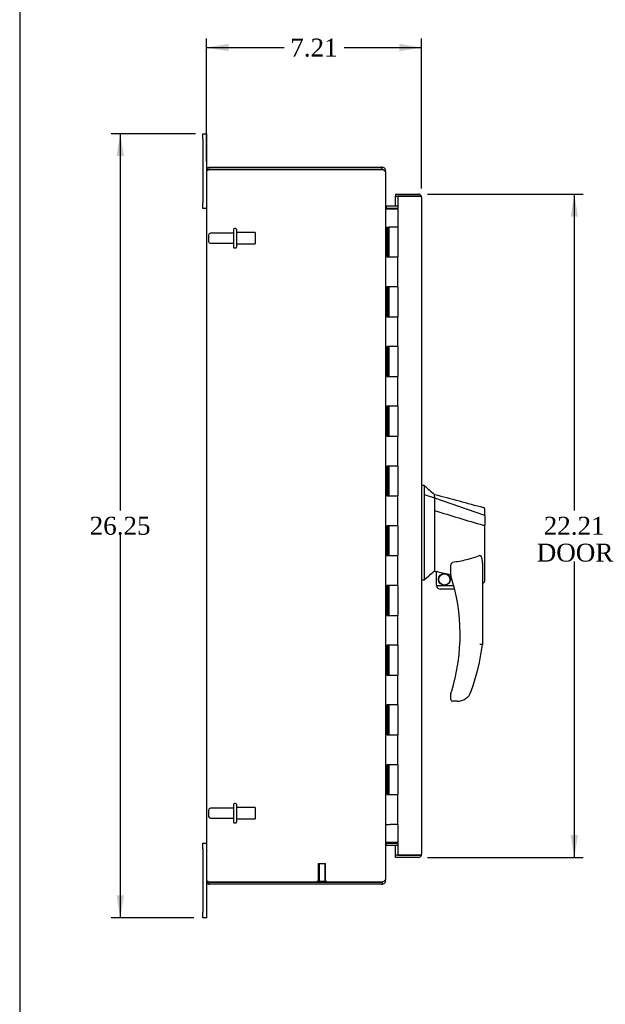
# Model space of a CAD drawing. Header units: inches. Extents: x 1 to 150, y -1 to 99.
# Tile 2 of 10: x 1 to 20, y 37 to 70. Entities that reach past the tile are written whole.
import ezdxf
from ezdxf.enums import TextEntityAlignment as Align
from ezdxf.lldxf.tags import DXFTag

# ---------------------------------------------------------------- set-up
doc = ezdxf.new("R2010")
doc.units = ezdxf.units.IN
doc.header["$MEASUREMENT"] = 0
for name, color, linetype in [('COM48564', 7, 'Continuous'), ('COM70653-2', 7, 'Continuous'), ('Default', 7, 'Continuous'), ('FET07720', 7, 'Continuous'), ('HAN86294', 7, 'Continuous'), ('HNG10620-20B', 7, 'Continuous'), ('HNG10620-20C', 7, 'Continuous'), ('STD26089', 7, 'Continuous'), ('STD26258', 7, 'Continuous')]:
    doc.layers.add(name, color=color, linetype=linetype)
doc.styles.add('SEACAD_Times_New_Roman', font='times.ttf')
tags = doc.linetypes.add('HIDDEN2', pattern=[0.1875, 0.125, -0.0625]).pattern_tags.tags
tags[6:7] = [DXFTag(74, 4), DXFTag(75, 0), DXFTag(340, '0'), DXFTag(46, 0.0), DXFTag(50, 0.0), DXFTag(44, 0.0), DXFTag(45, 0.0)]
tags[4:5] = [DXFTag(74, 4), DXFTag(75, 0), DXFTag(340, '0'), DXFTag(46, 0.0), DXFTag(50, 0.0), DXFTag(44, 0.0), DXFTag(45, 0.0)]
doc.dimstyles.new('HAMMOND_(STH_-_120x80)', dxfattribs={"dimtxt": 0.6, "dimasz": 0.75, "dimexe": 0.3, "dimexo": 0.3, "dimgap": 0.15, "dimtad": 0, "dimtih": 1, "dimtoh": 1, "dimzin": 0, "dimdsep": 46, "dimtxsty": 'SEACAD_Times_New_Roman', "dimblk1": '_SE_FILLED', "dimblk2": '_SE_FILLED', "dimsah": 1, "dimcen": 0.3, "dimadec": 0, "dimazin": 0, "dimtfac": 0.8, "dimtofl": 0, "dimtmove": 0, "dimatfit": 3, "dimfxl": 1, "dimtolj": 1, "dimtzin": 0, "dimarcsym": 0})

# ---------------------------------------------------------------- blocks, each defined once
blk = doc.blocks.new('SE5')
at = {"layer": 'COM48564', "color": 7, "linetype": 'Continuous'}
for p, q in [((6.898, 65.153), (6.898, 41.369)), ((6.974, 65.256), (6.995, 65.189)), ((7.006, 65.189), (6.974, 65.189)), ((6.995, 65.189), (7.006, 65.189)), ((7.006, 65.261), (12.756, 65.261)), ((12.756, 65.189), (7.006, 65.189)), ((7.006, 65.189), (12.756, 65.189)), ((12.79, 65.261), (12.756, 65.261)), ((12.756, 65.189), (12.79, 65.189)), ((12.79, 65.189), (12.79, 65.261)), ((12.898, 65.153), (12.864, 65.153)), ((12.898, 65.106), (12.898, 65.153)), ((12.898, 65.106), (12.898, 41.416)), ((12.926, 63.959), (12.913, 63.894)), ((13.313, 63.958), (12.934, 63.958)), ((12.926, 63.868), (12.934, 63.868)), ((13.313, 63.886), (12.934, 63.886)), ((12.934, 63.868), (13.313, 63.868)), ((12.926, 42.563), (12.913, 42.628)), ((12.934, 42.654), (12.926, 42.654)), ((13.313, 42.654), (12.934, 42.654)), ((12.934, 42.636), (13.313, 42.636)), ((12.934, 42.564), (13.313, 42.564)), ((7.006, 41.333), (6.974, 41.333)), ((6.974, 41.266), (6.995, 41.333)), ((6.995, 41.333), (7.006, 41.333)), ((7.006, 41.333), (12.756, 41.333)), ((12.756, 41.333), (7.006, 41.333)), ((12.756, 41.261), (7.006, 41.261)), ((12.79, 41.333), (12.756, 41.333)), ((12.756, 41.261), (12.79, 41.261)), ((12.79, 41.333), (12.79, 41.261)), ((12.898, 41.369), (12.864, 41.369)), ((12.898, 41.369), (12.898, 41.416))]:
    blk.add_line(p, q, dxfattribs=at)
for centre, radius, start, end in [((7.006, 65.153), 0.108, 161.8902, 180), ((7.006, 65.153), 0.108, 107.0899, 161.8902), ((6.781, 64.393), 0.803, 77.2531, 81.2319), ((6.781, 64.395), 0.801, 77.2061, 81.2049), ((7.006, 65.153), 0.108, 90, 107.0899), ((12.756, 65.089), 0.1, 70.4753, 90), ((12.79, 65.153), 0.108, 53.1204, 90), ((12.79, 65.153), 0.036, 53.1204, 90), ((12.763, 65.007), 0.178, 58.8685, 81.2119), ((12.79, 65.153), 0.108, 0, 53.1205), ((12.934, 63.994), 0.036, 180.0001, 258.1318), ((12.934, 63.994), 0.036, 258.1319, 270), ((13.048, 63.957), 0.151, 183.7336, 216.0647), ((12.934, 63.994), 0.108, 258.1319, 270), ((13.048, 42.565), 0.151, 143.9353, 176.2664), ((12.934, 42.528), 0.036, 101.8682, 179.9999), ((12.934, 42.528), 0.108, 90, 101.8681), ((12.934, 42.528), 0.036, 90, 101.8681), ((7.006, 41.369), 0.108, 180, 198.1098), ((6.781, 42.127), 0.801, 278.7951, 282.773), ((6.781, 42.129), 0.803, 278.7681, 282.7469), ((7.006, 41.369), 0.108, 198.1098, 252.9101), ((7.006, 41.369), 0.108, 252.9101, 270), ((12.756, 41.433), 0.1, 270, 289.5247), ((12.763, 41.515), 0.178, 278.7881, 301.1315), ((12.79, 41.369), 0.036, 270, 306.8795), ((12.79, 41.369), 0.108, 270, 306.8795), ((12.79, 41.369), 0.108, 306.8796, 360)]:
    blk.add_arc(centre, radius, start, end, dxfattribs=at)
for centre, start_param, end_param in [((7.006, 65.153), 2.825516, 3.141593), ((7.006, 41.369), 3.141593, 3.457669)]:
    blk.add_ellipse(centre, major_axis=(0.108, 0), ratio=0.996907, start_param=start_param, end_param=end_param, dxfattribs=at)
for points, knots in [([(6.903, 65.187), (6.904, 65.183), (6.906, 65.18), (6.909, 65.176), (6.911, 65.174), (6.916, 65.171), (6.918, 65.17), (6.924, 65.169), (6.927, 65.169), (6.937, 65.169), (6.945, 65.17), (6.957, 65.175), (6.961, 65.177), (6.968, 65.182), (6.972, 65.185), (6.974, 65.189)], [0, 0, 0, 0, 0.125, 0.125, 0.25, 0.25, 0.375, 0.375, 0.5, 0.5, 0.75, 0.75, 0.875, 0.875, 1, 1, 1, 1]), ([(12.855, 65.16), (12.868, 65.151), (12.879, 65.142), (12.894, 65.124), (12.898, 65.115), (12.898, 65.106)], [0, 0, 0, 0, 0.5, 0.5, 1, 1, 1, 1]), ([(6.974, 41.333), (6.972, 41.337), (6.968, 41.34), (6.961, 41.345), (6.957, 41.347), (6.949, 41.35), (6.945, 41.352), (6.938, 41.353), (6.934, 41.354), (6.924, 41.354), (6.918, 41.353), (6.911, 41.348), (6.909, 41.347), (6.906, 41.342), (6.904, 41.339), (6.903, 41.336)], [0, 0, 0, 0, 0.125, 0.125, 0.25, 0.25, 0.375, 0.375, 0.5, 0.5, 0.75, 0.75, 0.875, 0.875, 1, 1, 1, 1]), ([(12.898, 41.416), (12.898, 41.407), (12.894, 41.398), (12.879, 41.38), (12.868, 41.372), (12.855, 41.363)], [0, 0, 0, 0, 0.5, 0.5, 1, 1, 1, 1])]:
    blk.add_open_spline(points, degree=3, knots=knots, dxfattribs=at)
at = {"layer": 'COM70653-2', "color": 7, "linetype": 'Continuous'}
for p, q in [((13.233, 64.364), (13.233, 64.292)), ((13.233, 64.364), (14, 64.364)), ((13.233, 64.292), (14, 64.292)), ((13.233, 63.958), (13.233, 64.292)), ((13.233, 64.292), (13.313, 64.292)), ((14, 64.292), (13.313, 64.292)), ((13.313, 64.292), (13.313, 63.261)), ((14.102, 64.292), (14, 64.292)), ((14, 64.292), (14.102, 64.292)), ((14.108, 64.256), (14.108, 42.267)), ((13.233, 63.868), (13.233, 63.886)), ((13.313, 43.261), (13.313, 42.231)), ((13.233, 42.636), (13.233, 42.654)), ((13.233, 42.231), (13.233, 42.564)), ((13.233, 42.159), (13.233, 42.231)), ((14, 42.231), (13.233, 42.231)), ((13.313, 42.231), (13.233, 42.231)), ((13.313, 42.231), (14, 42.231)), ((14, 42.231), (14.102, 42.231)), ((14.102, 42.231), (14, 42.231)), ((14, 42.159), (13.233, 42.159))]:
    blk.add_line(p, q, dxfattribs=at)
for centre, start, end in [((14, 64.256), 19.4712, 90), ((14, 64.256), 0, 19.4712), ((14, 42.267), 270, 340.5288), ((14, 42.267), 340.5288, 0)]:
    blk.add_arc(centre, 0.108, start, end, dxfattribs=at)
for centre, start_param, end_param in [((14, 64.256), 3.141593, 3.48143), ((14, 42.267), 2.801756, 3.141593)]:
    blk.add_ellipse(centre, major_axis=(-0.108, 0), ratio=0.997813, start_param=start_param, end_param=end_param, dxfattribs=at)
at = {"layer": 'FET07720', "color": 7, "linetype": 'Continuous'}
for p, q in [((6.773, 66.199), (6.773, 66.386)), ((6.773, 66.386), (6.898, 66.386)), ((6.898, 66.386), (6.898, 66.199)), ((6.773, 66.199), (6.773, 64.074)), ((6.898, 66.199), (6.898, 65.153)), ((6.773, 63.886), (6.773, 64.074)), ((6.898, 63.886), (6.773, 63.886)), ((6.773, 42.449), (6.773, 42.636)), ((6.773, 42.636), (6.898, 42.636)), ((6.773, 42.449), (6.773, 40.324)), ((6.898, 41.369), (6.898, 40.324)), ((6.773, 40.136), (6.773, 40.324)), ((6.898, 40.324), (6.898, 40.136)), ((6.898, 40.136), (6.773, 40.136))]:
    blk.add_line(p, q, dxfattribs=at)
at = {"layer": 'HAN86294', "color": 7, "linetype": 'Continuous'}
for p, q in [((14.188, 54.611), (14.108, 54.611)), ((14.188, 54.611), (14.188, 54.45)), ((14.188, 54.45), (14.188, 54.363)), ((14.188, 54.363), (14.188, 54.304)), ((14.188, 54.304), (14.543, 54.199)), ((14.188, 54.304), (14.188, 51.873)), ((14.543, 54.239), (14.543, 54.311)), ((14.543, 54.239), (14.543, 54.213)), ((14.543, 54.213), (14.543, 54.199)), ((14.543, 54.199), (14.543, 53.768)), ((14.543, 54.199), (16.181, 53.627)), ((14.543, 53.768), (14.543, 52.27)), ((16.223, 53.593), (16.223, 53.815)), ((16.223, 53.593), (16.223, 53.28)), ((16.168, 53.278), (16.169, 53.278)), ((16.223, 51.412), (16.223, 53.28)), ((14.543, 52.27), (14.543, 52)), ((14.188, 51.873), (14.188, 51.588)), ((14.543, 52), (14.543, 51.788)), ((14.543, 51.788), (14.543, 51.761)), ((14.543, 51.761), (14.543, 51.743)), ((15.083, 51.605), (15.083, 51.879)), ((16.143, 51.95), (16.143, 49.278)), ((14.188, 51.441), (14.108, 51.441)), ((14.188, 51.588), (14.188, 51.441)), ((14.543, 51.743), (14.543, 51.741)), ((14.543, 51.741), (14.608, 51.725)), ((14.608, 51.261), (14.608, 51.727)), ((14.608, 51.261), (15.181, 51.261)), ((15.213, 51.136), (14.733, 51.136)), ((16.143, 51.355), (16.149, 51.353)), ((15.083, 47.446), (15.083, 47.624)), ((15.581, 47.474), (15.58, 47.476)), ((15.298, 47.386), (15.143, 47.386))]:
    blk.add_line(p, q, dxfattribs=at)
for radius in [0.202, 0.188]:
    blk.add_circle((14.869, 51.465), radius, dxfattribs=at)
for centre, radius, start, end in [((30.572, 73.639), 25.11, 229.2701, 230.3306), ((319.766, 1190.404), 1176.379, 254.961985, 255.044475), ((16.163, 53.815), 0.06, 0, 74.5788), ((45.828, 14.361), 48.745, 129.927, 130.4733), ((15.143, 51.605), 0.06, 180, 197.895), ((8.979, 49.615), 6.417, 342.9898, 17.895), ((14.733, 51.261), 0.125, 180, 193.8865), ((14.733, 51.261), 0.125, 193.8865, 229.4642), ((14.733, 51.261), 0.125, 229.4642, 270), ((8.803, 50.214), 7.4, 340.2854, 352.739), ((15.143, 47.624), 0.06, 162.105, 180), ((15.298, 47.886), 0.5, 270, 304.5623), ((15.298, 47.886), 0.5, 304.5623, 340.2854), ((15.143, 47.446), 0.06, 180, 270)]:
    blk.add_arc(centre, radius, start, end, dxfattribs=at)
blk.add_ellipse((16.163, 51.412), major_axis=(-0.06, 0), ratio=0.999979, start_param=1.333204, end_param=3.141717, dxfattribs=at)
for points in [[(14.543, 53.768), (15.084, 53.604), (15.626, 53.441), (16.168, 53.278)], [(14.638, 51.724), (14.786, 51.692), (14.935, 51.659), (15.083, 51.626)]]:
    blk.add_open_spline(points, degree=3, dxfattribs=at)
for points, knots in [([(16.181, 53.627), (16.193, 53.625), (16.204, 53.62), (16.219, 53.608), (16.223, 53.601), (16.223, 53.593)], [0, 0, 0, 0, 0.5, 0.5, 1, 1, 1, 1]), ([(16.169, 53.277), (16.177, 53.278), (16.184, 53.278), (16.197, 53.278), (16.203, 53.278), (16.21, 53.279), (16.212, 53.279), (16.216, 53.279), (16.218, 53.279), (16.22, 53.279), (16.221, 53.279), (16.223, 53.28), (16.223, 53.28), (16.223, 53.28)], [0, 0, 0, 0, 0.25, 0.25, 0.5, 0.5, 0.625, 0.625, 0.75, 0.75, 0.875, 0.875, 1, 1, 1, 1]), ([(16.053, 52.262), (15.98, 52.233), (15.906, 52.207), (15.757, 52.159), (15.681, 52.137), (15.453, 52.08), (15.298, 52.052), (15.143, 52.03)], [0, 0, 0, 0, 0.25, 0.25, 0.5, 0.5, 1, 1, 1, 1]), ([(16.053, 52.262), (16.055, 52.263), (16.056, 52.263), (16.06, 52.264), (16.062, 52.264), (16.068, 52.263), (16.071, 52.262), (16.078, 52.258), (16.08, 52.255), (16.085, 52.25), (16.088, 52.247), (16.094, 52.238), (16.097, 52.232), (16.103, 52.218), (16.106, 52.212), (16.113, 52.191), (16.117, 52.177), (16.124, 52.149), (16.127, 52.135), (16.134, 52.093), (16.137, 52.064), (16.142, 52.008), (16.143, 51.979), (16.143, 51.95)], [0, 0, 0, 0, 0.015625, 0.015625, 0.03125, 0.03125, 0.0625, 0.0625, 0.09375, 0.09375, 0.125, 0.125, 0.1875, 0.1875, 0.25, 0.25, 0.375, 0.375, 0.5, 0.5, 0.75, 0.75, 1, 1, 1, 1]), ([(15.083, 51.879), (15.083, 51.886), (15.083, 51.892), (15.084, 51.906), (15.085, 51.913), (15.088, 51.934), (15.091, 51.948), (15.098, 51.975), (15.103, 51.989), (15.114, 52.008), (15.118, 52.014), (15.126, 52.022), (15.129, 52.024), (15.135, 52.028), (15.139, 52.03), (15.143, 52.03)], [0, 0, 0, 0, 0.125, 0.125, 0.25, 0.25, 0.5, 0.5, 0.75, 0.75, 0.875, 0.875, 0.9375, 0.9375, 1, 1, 1, 1]), ([(14.608, 51.727), (14.608, 51.728), (14.609, 51.728), (14.612, 51.728), (14.614, 51.728), (14.622, 51.727), (14.63, 51.726), (14.638, 51.724)], [0, 0, 0, 0, 0.25, 0.25, 0.5, 0.5, 1, 1, 1, 1]), ([(16.143, 49.278), (16.143, 49.278), (16.142, 49.278), (16.14, 49.279), (16.138, 49.279), (16.134, 49.279), (16.131, 49.279), (16.124, 49.28), (16.121, 49.28), (16.108, 49.281), (16.098, 49.281), (16.082, 49.282), (16.076, 49.283), (16.065, 49.283), (16.059, 49.284), (16.053, 49.284)], [0, 0, 0, 0, 0.125, 0.125, 0.25, 0.25, 0.375, 0.375, 0.5, 0.5, 0.75, 0.75, 0.875, 0.875, 1, 1, 1, 1]), ([(15.086, 47.643), (15.086, 47.643), (15.086, 47.644), (15.087, 47.646), (15.087, 47.648), (15.089, 47.653), (15.09, 47.657), (15.094, 47.669), (15.097, 47.677), (15.105, 47.703), (15.11, 47.72), (15.116, 47.737)], [0, 0, 0, 0, 0.0625, 0.0625, 0.125, 0.125, 0.25, 0.25, 0.5, 0.5, 1, 1, 1, 1])]:
    blk.add_open_spline(points, degree=3, knots=knots, dxfattribs=at)
at = {"layer": 'HNG10620-20B', "color": 7, "linetype": 'Continuous'}
for p, q in [((12.898, 63.261), (12.924, 63.261)), ((12.924, 63.261), (12.942, 63.261)), ((12.942, 63.261), (12.984, 63.261)), ((12.942, 63.261), (12.942, 62.261)), ((12.984, 63.261), (12.984, 62.261)), ((12.942, 62.261), (13.05, 62.261)), ((13.05, 62.261), (13.313, 62.261)), ((13.313, 61.261), (13.313, 62.261)), ((13.05, 61.261), (12.942, 61.261)), ((12.942, 61.261), (12.942, 60.261)), ((12.984, 61.261), (12.984, 60.261)), ((13.313, 61.261), (13.05, 61.261)), ((12.942, 60.261), (13.05, 60.261)), ((13.05, 60.261), (13.313, 60.261)), ((13.313, 59.261), (13.313, 60.261)), ((13.05, 59.261), (12.942, 59.261)), ((12.942, 59.261), (12.942, 58.261)), ((12.984, 59.261), (12.984, 58.261)), ((13.313, 59.261), (13.05, 59.261)), ((12.942, 58.261), (13.05, 58.261)), ((13.05, 58.261), (13.313, 58.261)), ((13.313, 57.261), (13.313, 58.261)), ((13.05, 57.261), (12.942, 57.261)), ((12.942, 57.261), (12.942, 56.261)), ((12.984, 57.261), (12.984, 56.261)), ((13.313, 57.261), (13.05, 57.261)), ((12.942, 56.261), (13.05, 56.261)), ((13.05, 56.261), (13.313, 56.261)), ((13.313, 55.261), (13.313, 56.261)), ((13.05, 55.261), (12.942, 55.261)), ((12.942, 55.261), (12.942, 54.261)), ((12.984, 55.261), (12.984, 54.261)), ((13.313, 55.261), (13.05, 55.261)), ((12.942, 54.261), (13.05, 54.261)), ((13.05, 54.261), (13.313, 54.261)), ((13.313, 53.261), (13.313, 54.261)), ((13.05, 53.261), (12.942, 53.261)), ((12.942, 53.261), (12.942, 52.261)), ((12.984, 53.261), (12.984, 52.261)), ((13.313, 53.261), (13.05, 53.261)), ((12.942, 52.261), (13.05, 52.261)), ((13.05, 52.261), (13.313, 52.261)), ((13.313, 51.261), (13.313, 52.261)), ((13.05, 51.261), (12.942, 51.261)), ((12.942, 51.261), (12.942, 50.261)), ((12.984, 51.261), (12.984, 50.261)), ((13.313, 51.261), (13.05, 51.261)), ((12.942, 50.261), (13.05, 50.261)), ((13.05, 50.261), (13.313, 50.261)), ((13.313, 49.261), (13.313, 50.261)), ((13.05, 49.261), (12.942, 49.261)), ((12.942, 49.261), (12.942, 48.261)), ((12.984, 49.261), (12.984, 48.261)), ((13.313, 49.261), (13.05, 49.261)), ((12.942, 48.261), (13.05, 48.261)), ((13.05, 48.261), (13.313, 48.261)), ((13.313, 47.261), (13.313, 48.261)), ((13.05, 47.261), (12.942, 47.261)), ((12.942, 47.261), (12.942, 46.261)), ((12.984, 47.261), (12.984, 46.261)), ((13.313, 47.261), (13.05, 47.261)), ((12.942, 46.261), (13.05, 46.261)), ((13.05, 46.261), (13.313, 46.261)), ((13.313, 45.261), (13.313, 46.261)), ((13.05, 45.261), (12.942, 45.261)), ((12.942, 45.261), (12.942, 44.261)), ((12.984, 45.261), (12.984, 44.261)), ((13.313, 45.261), (13.05, 45.261)), ((12.942, 44.261), (13.05, 44.261)), ((13.05, 44.261), (13.313, 44.261)), ((13.313, 43.261), (13.313, 44.261)), ((12.898, 43.261), (12.924, 43.261)), ((12.924, 43.261), (13.05, 43.261)), ((13.313, 43.261), (13.05, 43.261))]:
    blk.add_line(p, q, dxfattribs=at)
at = {"layer": 'HNG10620-20C', "color": 7, "linetype": 'Continuous'}
for p, q in [((13.313, 63.261), (13.005, 63.261)), ((13.005, 63.261), (13.005, 62.261)), ((13.313, 63.261), (13.313, 62.261)), ((13.05, 62.261), (13.313, 62.261)), ((13.005, 61.261), (13.005, 60.261)), ((13.313, 61.261), (13.05, 61.261)), ((13.313, 61.261), (13.313, 60.261)), ((13.05, 60.261), (13.313, 60.261)), ((13.005, 59.261), (13.005, 58.261)), ((13.313, 59.261), (13.05, 59.261)), ((13.313, 59.261), (13.313, 58.261)), ((13.05, 58.261), (13.313, 58.261)), ((13.005, 57.261), (13.005, 56.261)), ((13.313, 57.261), (13.05, 57.261)), ((13.313, 57.261), (13.313, 56.261)), ((13.05, 56.261), (13.313, 56.261)), ((13.005, 55.261), (13.005, 54.261)), ((13.313, 55.261), (13.05, 55.261)), ((13.313, 55.261), (13.313, 54.261)), ((13.05, 54.261), (13.313, 54.261)), ((13.005, 53.261), (13.005, 52.261)), ((13.313, 53.261), (13.05, 53.261)), ((13.313, 53.261), (13.313, 52.261)), ((13.05, 52.261), (13.313, 52.261)), ((13.005, 51.261), (13.005, 50.261)), ((13.313, 51.261), (13.05, 51.261)), ((13.313, 51.261), (13.313, 50.261)), ((13.05, 50.261), (13.313, 50.261)), ((13.005, 49.261), (13.005, 48.261)), ((13.313, 49.261), (13.05, 49.261)), ((13.313, 49.261), (13.313, 48.261)), ((13.05, 48.261), (13.313, 48.261)), ((13.005, 47.261), (13.005, 46.261)), ((13.313, 47.261), (13.05, 47.261)), ((13.313, 47.261), (13.313, 46.261)), ((13.05, 46.261), (13.313, 46.261)), ((13.005, 45.261), (13.005, 44.261)), ((13.313, 45.261), (13.05, 45.261)), ((13.313, 45.261), (13.313, 44.261)), ((13.05, 44.261), (13.313, 44.261))]:
    blk.add_line(p, q, dxfattribs=at)
at = {"layer": 'STD26089', "color": 7, "linetype": 'HIDDEN2'}
for p, q in [((6.97, 62.992), (6.97, 62.78)), ((7.807, 63.052), (7.03, 63.052)), ((7.807, 63.181), (7.807, 62.591)), ((7.877, 63.211), (7.837, 63.211)), ((7.907, 63.181), (7.907, 62.591)), ((8.532, 63.074), (7.907, 63.074)), ((8.532, 63.074), (8.532, 62.699)), ((7.03, 62.72), (7.807, 62.72)), ((7.907, 62.699), (8.532, 62.699)), ((7.837, 62.561), (7.877, 62.561)), ((7.807, 43.931), (7.807, 43.341)), ((7.877, 43.961), (7.837, 43.961)), ((7.907, 43.931), (7.907, 43.341)), ((6.97, 43.742), (6.97, 43.53)), ((7.807, 43.802), (7.03, 43.802)), ((8.532, 43.824), (7.907, 43.824)), ((8.532, 43.824), (8.532, 43.449)), ((7.03, 43.47), (7.807, 43.47)), ((7.837, 43.311), (7.877, 43.311)), ((7.907, 43.449), (8.532, 43.449))]:
    blk.add_line(p, q, dxfattribs=at)
for centre, radius, start, end in [((7.03, 62.992), 0.06, 90, 180), ((7.837, 63.181), 0.03, 90, 180), ((7.877, 63.181), 0.03, 0, 90), ((7.03, 62.78), 0.06, 180, 270), ((7.837, 62.591), 0.03, 180, 270), ((7.877, 62.591), 0.03, 270, 0), ((7.837, 43.931), 0.03, 90, 180), ((7.877, 43.931), 0.03, 0, 90), ((7.03, 43.742), 0.06, 90, 180), ((7.03, 43.53), 0.06, 180, 270), ((7.837, 43.341), 0.03, 180, 270), ((7.877, 43.341), 0.03, 270, 0)]:
    blk.add_arc(centre, radius, start, end, dxfattribs=at)
at = {"layer": 'STD26258', "color": 7, "linetype": 'HIDDEN2'}
for p, q in [((10.641, 41.958), (10.891, 41.958)), ((10.641, 41.958), (10.641, 41.364)), ((10.672, 41.958), (10.672, 41.364)), ((10.86, 41.958), (10.86, 41.364)), ((10.891, 41.364), (10.891, 41.958)), ((10.61, 41.364), (10.922, 41.364)), ((10.61, 41.364), (10.61, 41.333)), ((10.922, 41.333), (10.922, 41.364))]:
    blk.add_line(p, q, dxfattribs=at)
at = {"layer": 'STD26258', "color": 7, "linetype": 'Continuous'}
for p, q in [((10.61, 41.333), (10.61, 41.333)), ((10.922, 41.333), (10.922, 41.333))]:
    blk.add_line(p, q, dxfattribs=at)
blk = doc.blocks.new('DMBLK7297')
at = {"layer": 'Default', "linetype": 'Continuous'}
for points in [[(3.886, 65.636), (4.136, 65.636), (4.011, 66.386)], [(3.886, 40.886), (4.011, 40.136), (4.136, 40.886)]]:
    blk.add_hatch(color=7, dxfattribs=at).paths.add_polyline_path(points)
at = {"layer": 'Default', "color": 7, "linetype": 'Continuous'}
for p, q in [((6.535, 66.386), (3.711, 66.386)), ((4.011, 66.386), (4.011, 53.771)), ((4.011, 52.961), (4.011, 40.136)), ((6.473, 40.136), (3.711, 40.136))]:
    blk.add_line(p, q, dxfattribs=at)
at = {"layer": 'Default', "color": 7, "linetype": 'Continuous', "style": 'SEACAD_Times_New_Roman'}
blk.add_text('26.25', height=0.6, dxfattribs=at).set_placement((2.987, 53.561), align=Align.TOP_LEFT)
blk = doc.blocks.new('_SE_FILLED')
at = {"color": 0}
blk.add_line((0, 0), (-1, 0), dxfattribs=at)
blk.add_solid([(0, 0), (-1, -0.1665), (-1, 0.1665), (0, 0)], dxfattribs=at)
blk = doc.blocks.new('DMBLK7298')
at = {"layer": 'Default', "linetype": 'Continuous'}
for points in [[(7.648, 69.396), (6.898, 69.271), (7.648, 69.146)], [(13.358, 69.396), (13.358, 69.146), (14.108, 69.271)]]:
    blk.add_hatch(color=7, dxfattribs=at).paths.add_polyline_path(points)
at = {"layer": 'Default', "color": 7, "linetype": 'Continuous'}
for p, q in [((6.898, 65.453), (6.898, 69.571)), ((14.108, 64.556), (14.108, 69.571)), ((6.898, 69.271), (9.497, 69.271)), ((11.509, 69.271), (14.108, 69.271))]:
    blk.add_line(p, q, dxfattribs=at)
at = {"layer": 'Default', "color": 7, "linetype": 'Continuous', "style": 'SEACAD_Times_New_Roman'}
blk.add_text('7.21', height=0.6, dxfattribs=at).set_placement((9.707, 69.571), align=Align.TOP_LEFT)
blk = doc.blocks.new('DMBLK7307')
at = {"layer": 'Default', "linetype": 'Continuous'}
for points in [[(19.346, 63.614), (19.221, 64.364), (19.096, 63.614)], [(19.346, 42.909), (19.096, 42.909), (19.221, 42.159)]]:
    blk.add_hatch(color=7, dxfattribs=at).paths.add_polyline_path(points)
at = {"layer": 'Default', "color": 7, "linetype": 'Continuous'}
for p, q in [((14.3, 64.364), (19.521, 64.364)), ((19.221, 64.364), (19.221, 53.771)), ((19.221, 52.061), (19.221, 42.159)), ((14.3, 42.159), (19.521, 42.159))]:
    blk.add_line(p, q, dxfattribs=at)
at = {"layer": 'Default', "color": 7, "linetype": 'Continuous', "style": 'SEACAD_Times_New_Roman'}
for s, p in [('22.21', (18.197, 53.561)), ('DOOR', (17.963, 52.661))]:
    blk.add_text(s, height=0.6, dxfattribs=at).set_placement(p, align=Align.TOP_LEFT)
blk = doc.blocks.new('BORDER')
at = {"layer": 'Default', "color": 7, "linetype": 'Continuous'}
blk.add_line((-41.86, 27.86), (-41.86, 0), dxfattribs=at)

msp = doc.modelspace()

# ---------------------------------------------------------------- block references
at = {"layer": 'Default', "color": 7, "xscale": 3.56, "yscale": 3.56, "zscale": 3.56}
msp.add_blockref('BORDER', (149.664, 0.311), dxfattribs=at)
at = {"layer": 'Default'}
msp.add_blockref('SE5', (0, 0), dxfattribs=at)

# ---------------------------------------------------------------- dimensions: what is measured, and where the dimension line sits
at = {"layer": 'Default', "color": 7, "linetype": 'Continuous'}
dim = msp.add_linear_dim(base=(14.108, 69.271), p1=(6.898, 65.153), p2=(14.108, 64.256), text='\\A1;<>', dimstyle='HAMMOND_(STH_-_120x80)', dxfattribs=at)
dim.commit()
dim.dimension.update_dxf_attribs({"geometry": 'DMBLK7298', "text_midpoint": (10.503, 69.271), "dimtype": 160})
for base, p1, p2, angle, text, picture, middle in [((4.011, 66.386), (6.835, 66.386), (6.773, 40.136), 269.8636, '\\A1;<>', 'DMBLK7297', (4.011, 53.261)), ((19.220889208, 64.363675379), (13.999898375, 64.363675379), (13.999898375, 42.158675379), 270, '\\A1;<>\\PDOOR', 'DMBLK7307', (19.220889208, 53.261175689))]:
    dim = msp.add_linear_dim(base=base, p1=p1, p2=p2, angle=angle, text=text, dimstyle='HAMMOND_(STH_-_120x80)', dxfattribs=at)
    dim.commit()
    dim.dimension.update_dxf_attribs({"geometry": picture, "text_midpoint": middle, "dimtype": 161})

doc.saveas('drawing.dxf')
